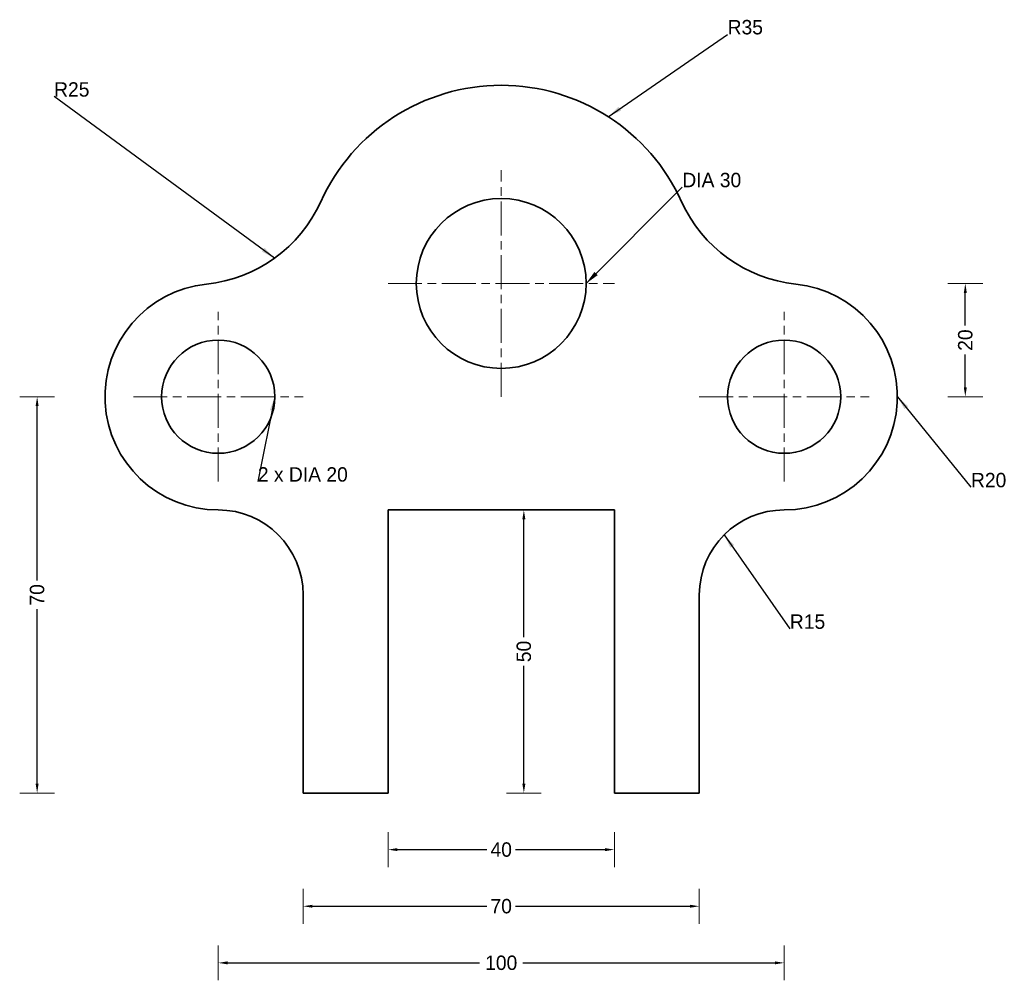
# Model space of a CAD drawing. Header units: millimetres. Extents: x -85 to 89, y -33 to 137.
import ezdxf

# ---------------------------------------------------------------- set-up
doc = ezdxf.new("R2010")
doc.units = ezdxf.units.MM
doc.linetypes.add('CENTER_TASK', pattern=[9.5, 6, -1, 1.5, -1])
for name, color, linetype, lineweight in [('CENTER', 8, 'CENTER_TASK', 13), ('DIMENSIONS', 3, 'Continuous', 13), ('HOLES', 4, 'Continuous', 35), ('PROFILE', 7, 'Continuous', 35)]:
    doc.layers.add(name, color=color, linetype=linetype, lineweight=lineweight)
doc.dimstyles.get("Standard").update_dxf_attribs({"dimtxt": 2.5, "dimasz": 2.5, "dimexe": 1.25, "dimexo": 0.625, "dimtad": 1, "dimcen": 2.5, "dimazin": 3, "dimtfac": 1, "dimtmove": 0, "dimatfit": 3})

# ---------------------------------------------------------------- blocks, each defined once
blk = doc.blocks.new('_CLOSEDFILLED')
at = {"color": 0, "linetype": 'BYBLOCK'}
blk.add_solid([(-1, 0.16), (0, 0), (-1, -0.16)], dxfattribs=at)
blk = doc.blocks.new('*D1')
at = {"color": 3}
for p, q in [((-50, -30), (-50, -30)), ((-48.35, -30), (-3.82, -30)), ((3.82, -30), (48.35, -30)), ((50, -30), (50, -30))]:
    blk.add_line(p, q, dxfattribs=at)
at = {"layer": 'Defpoints'}
for p in [(-50, -30), (-50, -30), (50, -30)]:
    blk.add_point(p, dxfattribs=at)
at = {"layer": 'DIMENSIONS', "color": 3, "xscale": 1.6545454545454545, "yscale": 1.6545454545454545, "rotation": 180}
blk.add_blockref('_CLOSEDFILLED', (-50, -30), dxfattribs=at)
at = {"layer": 'DIMENSIONS', "color": 3, "xscale": 1.6545454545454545, "yscale": 1.6545454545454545}
blk.add_blockref('_CLOSEDFILLED', (50, -30), dxfattribs=at)
at = {"layer": 'DIMENSIONS', "color": 3, "insert": (0, -30), "char_height": 2.545, "attachment_point": 5}
blk.add_mtext('100', dxfattribs=at)
blk = doc.blocks.new('*D2')
at = {"color": 3}
for p, q in [((-35, -20), (-35, -20)), ((-33.35, -20), (-2.55, -20)), ((2.55, -20), (33.35, -20)), ((35, -20), (35, -20))]:
    blk.add_line(p, q, dxfattribs=at)
at = {"layer": 'Defpoints'}
for p in [(-35, -20), (-35, -20), (35, -20)]:
    blk.add_point(p, dxfattribs=at)
at = {"layer": 'DIMENSIONS', "color": 3, "xscale": 1.6545454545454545, "yscale": 1.6545454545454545, "rotation": 180}
blk.add_blockref('_CLOSEDFILLED', (-35, -20), dxfattribs=at)
at = {"layer": 'DIMENSIONS', "color": 3, "xscale": 1.6545454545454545, "yscale": 1.6545454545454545}
blk.add_blockref('_CLOSEDFILLED', (35, -20), dxfattribs=at)
at = {"layer": 'DIMENSIONS', "color": 3, "insert": (0, -20), "char_height": 2.545, "attachment_point": 5}
blk.add_mtext('70', dxfattribs=at)
blk = doc.blocks.new('*D3')
at = {"color": 3}
for p, q in [((-20, -10), (-20, -10)), ((-18.35, -10), (-2.55, -10)), ((2.55, -10), (18.35, -10)), ((20, -10), (20, -10))]:
    blk.add_line(p, q, dxfattribs=at)
at = {"layer": 'Defpoints'}
for p in [(-20, -10), (-20, -10), (20, -10)]:
    blk.add_point(p, dxfattribs=at)
at = {"layer": 'DIMENSIONS', "color": 3, "xscale": 1.6545454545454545, "yscale": 1.6545454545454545, "rotation": 180}
blk.add_blockref('_CLOSEDFILLED', (-20, -10), dxfattribs=at)
at = {"layer": 'DIMENSIONS', "color": 3, "xscale": 1.6545454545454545, "yscale": 1.6545454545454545}
blk.add_blockref('_CLOSEDFILLED', (20, -10), dxfattribs=at)
at = {"layer": 'DIMENSIONS', "color": 3, "insert": (0, -10), "char_height": 2.545, "attachment_point": 5}
blk.add_mtext('40', dxfattribs=at)
blk = doc.blocks.new('*D4')
at = {"color": 3}
for p, q in [((-82, 70), (-82, 70)), ((-82, 37.55), (-82, 68.35)), ((-82, 1.65), (-82, 32.45)), ((-82, 0), (-82, 0))]:
    blk.add_line(p, q, dxfattribs=at)
at = {"layer": 'Defpoints'}
for p in [(-82, 70), (-82, 0), (-82, 0)]:
    blk.add_point(p, dxfattribs=at)
at = {"layer": 'DIMENSIONS', "color": 3, "xscale": 1.6545454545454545, "yscale": 1.6545454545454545}
for p, rotation in [((-82, 70), 90), ((-82, 0), 270)]:
    blk.add_blockref('_CLOSEDFILLED', p, dxfattribs=dict(at, rotation=rotation))
at = {"layer": 'DIMENSIONS', "color": 3, "insert": (-82, 35), "char_height": 2.545, "attachment_point": 5, "rotation": 90}
blk.add_mtext('70', dxfattribs=at)
blk = doc.blocks.new('*D5')
at = {"color": 3}
for p, q in [((4, 50), (4, 50)), ((4, 27.55), (4, 48.35)), ((4, 1.65), (4, 22.45)), ((4, 0), (4, 0))]:
    blk.add_line(p, q, dxfattribs=at)
at = {"layer": 'Defpoints'}
for p in [(4, 50), (4, 0), (4, 0)]:
    blk.add_point(p, dxfattribs=at)
at = {"layer": 'DIMENSIONS', "color": 3, "xscale": 1.6545454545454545, "yscale": 1.6545454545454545}
for p, rotation in [((4, 50), 90), ((4, 0), 270)]:
    blk.add_blockref('_CLOSEDFILLED', p, dxfattribs=dict(at, rotation=rotation))
at = {"layer": 'DIMENSIONS', "color": 3, "insert": (4, 25), "char_height": 2.545, "attachment_point": 5, "rotation": 90}
blk.add_mtext('50', dxfattribs=at)
blk = doc.blocks.new('*D6')
at = {"color": 3}
for p, q in [((82, 90), (82, 90)), ((82, 82.55), (82, 88.35)), ((82, 71.65), (82, 77.45)), ((82, 70), (82, 70))]:
    blk.add_line(p, q, dxfattribs=at)
at = {"layer": 'Defpoints'}
for p in [(82, 90), (82, 70), (82, 70)]:
    blk.add_point(p, dxfattribs=at)
at = {"layer": 'DIMENSIONS', "color": 3, "xscale": 1.6545454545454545, "yscale": 1.6545454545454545}
for p, rotation in [((82, 90), 90), ((82, 70), 270)]:
    blk.add_blockref('_CLOSEDFILLED', p, dxfattribs=dict(at, rotation=rotation))
at = {"layer": 'DIMENSIONS', "color": 3, "insert": (82, 80), "char_height": 2.545, "attachment_point": 5, "rotation": 90}
blk.add_mtext('20', dxfattribs=at)

msp = doc.modelspace()

# ---------------------------------------------------------------- linework, layer by layer
at = {"layer": 'CENTER'}
for p, q in [((0, 70), (0, 110)), ((-20, 90), (20, 90)), ((-50, 55), (-50, 85)), ((50, 55), (50, 85)), ((-65, 70), (-35, 70)), ((35, 70), (65, 70))]:
    msp.add_line(p, q, dxfattribs=at)
at = {"layer": 'DIMENSIONS'}
for p, q in [((78.92, 90), (85.08, 90)), ((-85.08, 70), (-78.92, 70)), ((78.92, 70), (85.08, 70)), ((0.92, 50), (7.08, 50)), ((-85.08, 0), (-78.92, 0)), ((0.92, 0), (7.08, 0)), ((-20, -13.08), (-20, -6.92)), ((20, -13.08), (20, -6.92)), ((-35, -23.08), (-35, -16.92)), ((35, -23.08), (35, -16.92)), ((-50, -33.08), (-50, -26.92)), ((50, -33.08), (50, -26.92))]:
    msp.add_line(p, q, dxfattribs=at)
at = {"layer": 'HOLES'}
for centre, radius in [((0, 90), 15), ((-50, 70), 10), ((50, 70), 10)]:
    msp.add_circle(centre, radius, dxfattribs=at)
at = {"layer": 'PROFILE'}
for p, q in [((20, 50), (-20, 50)), ((-20, 50), (-20, 0)), ((20, 0), (20, 50)), ((-35, 0), (-35, 35)), ((35, 35), (35, 0)), ((-20, 0), (-35, 0)), ((35, 0), (20, 0))]:
    msp.add_line(p, q, dxfattribs=at)
for centre, radius, start, end in [((0, 90), 35, 90, 155.62886), ((0, 90), 35, 24.37114, 90), ((-54.653, 114.759), 25, 275.93563, 335.62886), ((54.653, 114.759), 25, 204.37114, 264.06437), ((-50, 70), 20, 95.93563, 270), ((50, 70), 20, 270, 84.06437), ((-50, 35), 15, 0, 90), ((50, 35), 15, 90, 180)]:
    msp.add_arc(centre, radius, start, end, dxfattribs=at)

# ---------------------------------------------------------------- texts
at = {"layer": 'DIMENSIONS'}
for s, p in [('R35', (40, 134)), ('R25', (-79, 123)), ('DIA 30', (32, 107)), ('2 x DIA 20', (-43, 55)), ('R20', (83, 54)), ('R15', (51, 29))]:
    msp.add_text(s, height=2.5455, dxfattribs=at).set_placement(p)

# ---------------------------------------------------------------- dimensions: what is measured, and where the dimension line sits
for base, p1, p2, text, picture, middle in [((82, 70), (82, 70), (82, 90), '20', '*D6', (82, 80)), ((-82, 0), (-82, 0), (-82, 70), '70', '*D4', (-82, 35)), ((4, 0), (4, 0), (4, 50), '50', '*D5', (4, 25))]:
    dim = msp.add_linear_dim(base=base, p1=p1, p2=p2, angle=90, text=text, dimstyle='Standard', override={"dimtxt": 2.545455, "dimasz": 1.654545, "dimclrd": 3, "dimclre": 3, "dimclrt": 3}, dxfattribs=at)
    dim.commit()
    dim.dimension.update_dxf_attribs({"geometry": picture, "text_midpoint": middle})
for base, p1, p2, text, picture, middle in [((-20, -10), (-20, -10), (20, -10), '40', '*D3', (0, -10)), ((-35, -20), (-35, -20), (35, -20), '70', '*D2', (0, -20)), ((-50, -30), (-50, -30), (50, -30), '100', '*D1', (0, -30))]:
    dim = msp.add_linear_dim(base=base, p1=p1, p2=p2, text=text, dimstyle='Standard', override={"dimtxt": 2.545455, "dimasz": 1.654545, "dimclrd": 3, "dimclre": 3, "dimclrt": 3}, dxfattribs=at)
    dim.commit()
    dim.dimension.update_dxf_attribs({"geometry": picture, "text_midpoint": middle})

# ---------------------------------------------------------------- leaders
for points in [[(18.911, 119.451), (40, 134)], [(-40.036, 94.478), (-79, 123)], [(15, 90), (32, 107)], [(-40, 70), (-43, 55)], [(70, 70), (83, 54)], [(39.393, 45.607), (51, 29)]]:
    msp.add_leader(points, dimstyle='Standard', dxfattribs=at)

doc.saveas('drawing.dxf')
